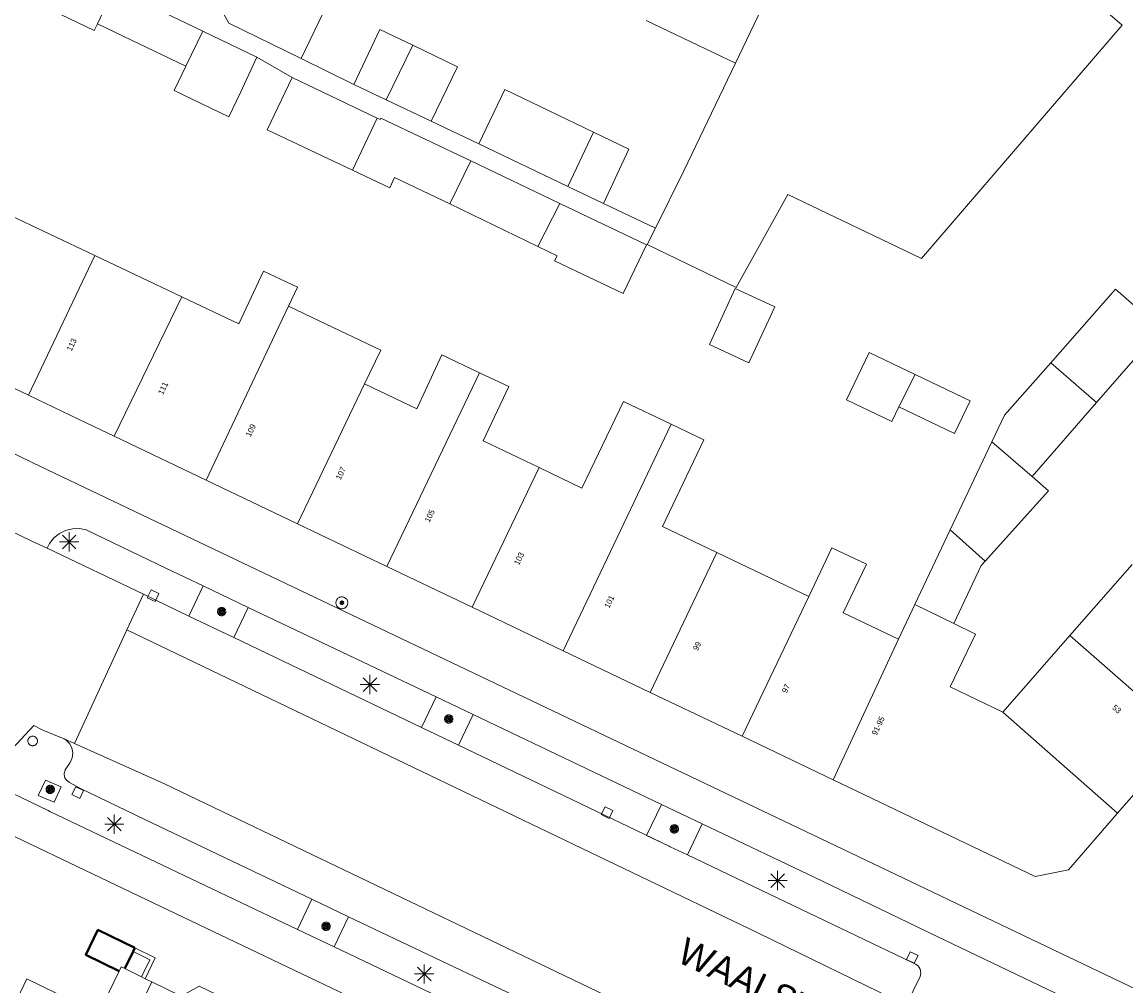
# Model space of a CAD drawing. Header units: metres. Extents: x 135779 to 137489, y 452643 to 455118.
# Tile 165 of 256: x 136373 to 136430, y 454006 to 454056. Entities that reach past the tile are written whole.
import ezdxf
from ezdxf.enums import TextEntityAlignment as Align

# ---------------------------------------------------------------- set-up
doc = ezdxf.new("R2010")
doc.units = ezdxf.units.M
for name, color, linetype, lineweight in [('KTop_GBI_Toegangstrap', 40, 'Continuous', 40), ('KTop_NAR_Huisnummer (t)', 7, 'Continuous', 13), ('KTop_NAR_Huisnummer tijdelijk (t)', 7, 'Continuous', 13), ('KTop_ORL_Weg_Straatnaam (t)', 7, 'Continuous', 13), ('KTop_PAL_Afsluitpaal', 222, 'Continuous', 13), ('KTop_PAL_Lichtmast', 40, 'Continuous', 13), ('KTop_PND_Grondvlaksituatie van BAG-pand [tachy]', 1, 'Continuous', 13), ('KTop_PND_Pandscheiding', 40, 'Continuous', 13), ('KTop_PUT_Inspectie- of rioolput', 15, 'Continuous', 13), ('KTop_PUT_Kolk', 15, 'Continuous', 13), ('KTop_SHD_Muur', 15, 'Continuous', 13), ('KTop_VGO_Boom', 92, 'Continuous', 13), ('KTop_WGD_Fietspad', 40, 'Continuous', 13), ('KTop_WGD_Parkeervlak', 251, 'Continuous', 13), ('KTop_WGD_Rijbaan_Lokale weg', 251, 'Continuous', 13), ('KTop_WGD_Rijbaan_Lokale weg_verkeersdrempel', 40, 'Continuous', 13), ('KTop_WGD_Voetpad', 251, 'Continuous', 13), ('KTop_WGD_Voetpad_achterpad', 251, 'Continuous', 13)]:
    doc.layers.add(name, color=color, linetype=linetype, lineweight=lineweight)
doc.styles.add('Style-ROVU', font='ROVU.shx')
doc.styles.add('Style-ROVUCURSIEF', font='ROVUCURSIEF.shx')

# ---------------------------------------------------------------- blocks, each defined once
blk = doc.blocks.new('PAL_Lichtmast')
at = {"layer": 'KTop_PAL_Lichtmast'}
for p, q in [((-0.354, -0.354), (0.354, 0.354)), ((0.354, -0.354), (-0.354, 0.354)), ((0, -0.5), (0, 0.5)), ((-0.5, 0), (0.5, 0))]:
    blk.add_line(p, q, dxfattribs=at)
blk = doc.blocks.new('PAL_Afsluitpaal')
at = {"layer": 'KTop_PAL_Afsluitpaal', "flags": 128}
blk.add_lwpolyline([(0.25, 0), (0.249, 0.026), (0.245, 0.052), (0.238, 0.077), (0.228, 0.102), (0.217, 0.125), (0.202, 0.147), (0.186, 0.167), (0.167, 0.186), (0.147, 0.202), (0.125, 0.217), (0.102, 0.228), (0.077, 0.238), (0.052, 0.245), (0.026, 0.249), (0, 0.25), (-0.026, 0.249), (-0.052, 0.245), (-0.077, 0.238), (-0.102, 0.228), (-0.125, 0.217), (-0.147, 0.202), (-0.167, 0.186), (-0.186, 0.167), (-0.202, 0.147), (-0.217, 0.125), (-0.228, 0.102), (-0.238, 0.077), (-0.245, 0.052), (-0.249, 0.026), (-0.25, 0), (-0.249, -0.026), (-0.245, -0.052), (-0.238, -0.077), (-0.228, -0.102), (-0.217, -0.125), (-0.202, -0.147), (-0.186, -0.167), (-0.167, -0.186), (-0.147, -0.202), (-0.125, -0.217), (-0.102, -0.228), (-0.077, -0.238), (-0.052, -0.245), (-0.026, -0.249), (0, -0.25), (0.026, -0.249), (0.052, -0.245), (0.077, -0.238), (0.102, -0.228), (0.125, -0.217), (0.147, -0.202), (0.167, -0.186), (0.186, -0.167), (0.202, -0.147), (0.217, -0.125), (0.228, -0.102), (0.238, -0.077), (0.245, -0.052), (0.249, -0.026), (0.25, 0)], dxfattribs=at)
blk = doc.blocks.new('PUT_Inspectie-_of_rioolput')
at = {"layer": 'KTop_PUT_Inspectie- of rioolput', "flags": 128}
for points in [[(0.31, 0), (0.308, 0.032), (0.303, 0.064), (0.294, 0.095), (0.283, 0.126), (0.268, 0.155), (0.25, 0.182), (0.23, 0.207), (0.207, 0.23), (0.182, 0.25), (0.154, 0.268), (0.126, 0.283), (0.095, 0.294), (0.064, 0.303), (0.032, 0.308), (0, 0.309), (-0.032, 0.308), (-0.064, 0.303), (-0.096, 0.294), (-0.126, 0.283), (-0.155, 0.268), (-0.182, 0.25), (-0.207, 0.23), (-0.23, 0.207), (-0.25, 0.182), (-0.268, 0.154), (-0.283, 0.126), (-0.294, 0.095), (-0.303, 0.064), (-0.308, 0.032), (-0.309, 0), (-0.308, -0.032), (-0.303, -0.064), (-0.294, -0.096), (-0.283, -0.126), (-0.268, -0.155), (-0.25, -0.182), (-0.23, -0.207), (-0.207, -0.23), (-0.182, -0.25), (-0.155, -0.268), (-0.126, -0.283), (-0.096, -0.294), (-0.064, -0.303), (-0.032, -0.308), (0, -0.309), (0.032, -0.308), (0.064, -0.303), (0.095, -0.294), (0.126, -0.283), (0.155, -0.268), (0.182, -0.25), (0.207, -0.23), (0.23, -0.207), (0.25, -0.182), (0.268, -0.155), (0.283, -0.126), (0.294, -0.096), (0.303, -0.064), (0.308, -0.032), (0.31, 0)], [(0.095, 0), (0.094, 0.009), (0.092, 0.019), (0.09, 0.029), (0.086, 0.038), (0.082, 0.047), (0.076, 0.055), (0.07, 0.063), (0.063, 0.07), (0.055, 0.076), (0.047, 0.082), (0.038, 0.086), (0.029, 0.09), (0.019, 0.092), (0.009, 0.094), (0, 0.094), (-0.01, 0.094), (-0.02, 0.092), (-0.029, 0.09), (-0.039, 0.086), (-0.048, 0.082), (-0.056, 0.076), (-0.064, 0.07), (-0.071, 0.063), (-0.077, 0.055), (-0.082, 0.047), (-0.087, 0.038), (-0.09, 0.029), (-0.093, 0.019), (-0.094, 0.009), (-0.095, 0), (-0.094, -0.01), (-0.093, -0.02), (-0.09, -0.029), (-0.087, -0.039), (-0.082, -0.048), (-0.077, -0.056), (-0.071, -0.064), (-0.064, -0.071), (-0.056, -0.077), (-0.047, -0.082), (-0.039, -0.087), (-0.029, -0.09), (-0.02, -0.093), (-0.01, -0.094), (0, -0.095), (0.009, -0.094), (0.019, -0.093), (0.029, -0.09), (0.038, -0.087), (0.047, -0.082), (0.055, -0.077), (0.063, -0.071), (0.07, -0.064), (0.076, -0.056), (0.082, -0.047), (0.086, -0.039), (0.09, -0.029), (0.092, -0.02), (0.094, -0.01), (0.095, 0)], [(0.035, 0), (0.034, 0.003), (0.034, 0.007), (0.033, 0.01), (0.031, 0.014), (0.03, 0.017), (0.028, 0.02), (0.026, 0.023), (0.023, 0.026), (0.02, 0.028), (0.017, 0.03), (0.014, 0.031), (0.01, 0.033), (0.007, 0.034), (0.003, 0.034), (0, 0.034), (-0.004, 0.034), (-0.007, 0.034), (-0.011, 0.033), (-0.014, 0.031), (-0.018, 0.03), (-0.021, 0.028), (-0.023, 0.026), (-0.026, 0.023), (-0.028, 0.02), (-0.03, 0.017), (-0.032, 0.014), (-0.033, 0.01), (-0.034, 0.007), (-0.035, 0.003), (-0.035, 0), (-0.035, -0.004), (-0.034, -0.007), (-0.033, -0.011), (-0.032, -0.014), (-0.03, -0.018), (-0.028, -0.021), (-0.026, -0.023), (-0.023, -0.026), (-0.021, -0.028), (-0.017, -0.03), (-0.014, -0.032), (-0.011, -0.033), (-0.007, -0.034), (-0.004, -0.035), (0, -0.035), (0.003, -0.035), (0.007, -0.034), (0.01, -0.033), (0.014, -0.032), (0.017, -0.03), (0.02, -0.028), (0.023, -0.026), (0.026, -0.023), (0.028, -0.021), (0.03, -0.017), (0.031, -0.014), (0.033, -0.011), (0.034, -0.007), (0.034, -0.004), (0.035, 0)], [(0.01, 0.02), (0.007, 0.02), (0.005, 0.021), (0.003, 0.022), (0.001, 0.022), (-0.001, 0.022), (-0.004, 0.022), (-0.006, 0.021), (-0.008, 0.02), (-0.01, 0.019), (-0.012, 0.018), (-0.014, 0.017), (-0.016, 0.015), (-0.017, 0.013), (-0.019, 0.012), (-0.02, 0.009), (-0.021, 0.007), (-0.022, 0.005), (-0.022, 0.003), (-0.022, 0.001), (-0.022, -0.001), (-0.022, -0.004), (-0.022, -0.006), (-0.021, -0.008), (-0.02, -0.01), (-0.019, -0.012), (-0.017, -0.014), (-0.016, -0.016), (-0.014, -0.017), (-0.012, -0.019), (-0.01, -0.02), (-0.008, -0.021), (-0.006, -0.022), (-0.003, -0.022), (-0.001, -0.022), (0.001, -0.022), (0.003, -0.022), (0.005, -0.022), (0.008, -0.021), (0.01, -0.02), (0.012, -0.019), (0.014, -0.017), (0.015, -0.016), (0.017, -0.014), (0.018, -0.012), (0.02, -0.01), (0.02, -0.008), (0.021, -0.006), (0.022, -0.003), (0.022, -0.001), (0.022, 0.001), (0.022, 0.003), (0.021, 0.005), (0.02, 0.008), (0.019, 0.01), (0.018, 0.012), (0.017, 0.014), (0.015, 0.015), (0.013, 0.017), (0.012, 0.018), (0.01, 0.02)]]:
    blk.add_lwpolyline(points, dxfattribs=at)
blk = doc.blocks.new('PUT_Kolk')
at = {"layer": 'KTop_PUT_Kolk', "flags": 128}
blk.add_lwpolyline([(0.225, -0.225), (0.225, 0.225), (-0.225, 0.225), (-0.225, -0.225), (0.225, -0.225)], dxfattribs=at)
blk = doc.blocks.new('VGO_Boom')
at = {"layer": 'KTop_VGO_Boom', "flags": 128}
for points in [[(0.215, 0), (0.214, 0.022), (0.21, 0.045), (0.204, 0.066), (0.196, 0.087), (0.186, 0.108), (0.174, 0.126), (0.16, 0.144), (0.144, 0.16), (0.126, 0.174), (0.107, 0.186), (0.087, 0.196), (0.066, 0.204), (0.045, 0.21), (0.022, 0.214), (-0.001, 0.215), (-0.023, 0.214), (-0.045, 0.21), (-0.067, 0.204), (-0.088, 0.196), (-0.108, 0.186), (-0.127, 0.174), (-0.144, 0.16), (-0.16, 0.144), (-0.174, 0.126), (-0.187, 0.107), (-0.197, 0.087), (-0.205, 0.066), (-0.211, 0.045), (-0.214, 0.022), (-0.215, -0.001), (-0.214, -0.023), (-0.211, -0.045), (-0.205, -0.067), (-0.197, -0.088), (-0.187, -0.108), (-0.174, -0.127), (-0.16, -0.144), (-0.144, -0.16), (-0.127, -0.174), (-0.108, -0.187), (-0.088, -0.197), (-0.067, -0.205), (-0.045, -0.211), (-0.023, -0.214), (0, -0.215), (0.022, -0.214), (0.045, -0.211), (0.066, -0.205), (0.087, -0.197), (0.108, -0.187), (0.126, -0.174), (0.144, -0.16), (0.16, -0.144), (0.174, -0.127), (0.186, -0.108), (0.196, -0.088), (0.204, -0.067), (0.21, -0.045), (0.214, -0.023), (0.215, -0.001)], [(0.155, 0), (0.154, 0.016), (0.152, 0.032), (0.147, 0.048), (0.142, 0.063), (0.134, 0.078), (0.125, 0.091), (0.115, 0.104), (0.104, 0.115), (0.091, 0.125), (0.077, 0.134), (0.063, 0.142), (0.048, 0.147), (0.032, 0.152), (0.016, 0.154), (-0.001, 0.155), (-0.017, 0.154), (-0.033, 0.152), (-0.048, 0.147), (-0.064, 0.142), (-0.078, 0.134), (-0.092, 0.125), (-0.104, 0.115), (-0.116, 0.104), (-0.126, 0.091), (-0.135, 0.077), (-0.142, 0.063), (-0.148, 0.048), (-0.152, 0.032), (-0.155, 0.016), (-0.155, -0.001), (-0.155, -0.017), (-0.152, -0.033), (-0.148, -0.048), (-0.142, -0.064), (-0.135, -0.078), (-0.126, -0.092), (-0.116, -0.104), (-0.104, -0.116), (-0.092, -0.126), (-0.078, -0.135), (-0.064, -0.142), (-0.048, -0.148), (-0.033, -0.152), (-0.017, -0.155), (0, -0.155), (0.016, -0.155), (0.032, -0.152), (0.048, -0.148), (0.063, -0.142), (0.078, -0.135), (0.091, -0.126), (0.104, -0.116), (0.115, -0.104), (0.125, -0.092), (0.134, -0.078), (0.142, -0.064), (0.147, -0.048), (0.152, -0.033), (0.154, -0.017), (0.155, -0.001)], [(0.095, 0), (0.094, 0.01), (0.093, 0.02), (0.09, 0.029), (0.087, 0.039), (0.082, 0.048), (0.077, 0.056), (0.071, 0.064), (0.064, 0.071), (0.056, 0.077), (0.047, 0.082), (0.039, 0.087), (0.029, 0.09), (0.02, 0.093), (0.01, 0.094), (-0.001, 0.095), (-0.01, 0.094), (-0.02, 0.093), (-0.03, 0.09), (-0.039, 0.087), (-0.048, 0.082), (-0.056, 0.077), (-0.064, 0.071), (-0.071, 0.064), (-0.077, 0.056), (-0.083, 0.047), (-0.087, 0.039), (-0.091, 0.029), (-0.093, 0.02), (-0.095, 0.01), (-0.095, -0.001), (-0.095, -0.01), (-0.093, -0.02), (-0.091, -0.03), (-0.087, -0.039), (-0.083, -0.048), (-0.077, -0.056), (-0.071, -0.064), (-0.064, -0.071), (-0.056, -0.077), (-0.048, -0.083), (-0.039, -0.087), (-0.03, -0.091), (-0.02, -0.093), (-0.01, -0.095), (0, -0.095), (0.01, -0.095), (0.02, -0.093), (0.029, -0.091), (0.039, -0.087), (0.048, -0.083), (0.056, -0.077), (0.064, -0.071), (0.071, -0.064), (0.077, -0.056), (0.082, -0.048), (0.087, -0.039), (0.09, -0.03), (0.093, -0.02), (0.094, -0.01), (0.095, -0.001)], [(0.035, 0), (0.035, 0.004), (0.034, 0.007), (0.033, 0.011), (0.032, 0.014), (0.03, 0.018), (0.028, 0.021), (0.026, 0.023), (0.023, 0.026), (0.021, 0.028), (0.017, 0.03), (0.014, 0.032), (0.011, 0.033), (0.007, 0.034), (0.004, 0.035), (-0.001, 0.035), (-0.004, 0.035), (-0.008, 0.034), (-0.011, 0.033), (-0.015, 0.032), (-0.018, 0.03), (-0.021, 0.028), (-0.024, 0.026), (-0.027, 0.023), (-0.029, 0.021), (-0.031, 0.017), (-0.032, 0.014), (-0.034, 0.011), (-0.035, 0.007), (-0.035, 0.004), (-0.035, -0.001), (-0.035, -0.004), (-0.035, -0.008), (-0.034, -0.011), (-0.032, -0.015), (-0.031, -0.018), (-0.029, -0.021), (-0.027, -0.024), (-0.024, -0.027), (-0.021, -0.029), (-0.018, -0.031), (-0.015, -0.032), (-0.011, -0.034), (-0.008, -0.035), (-0.004, -0.035), (0, -0.035), (0.004, -0.035), (0.007, -0.035), (0.011, -0.034), (0.014, -0.032), (0.018, -0.031), (0.021, -0.029), (0.023, -0.027), (0.026, -0.024), (0.028, -0.021), (0.03, -0.018), (0.032, -0.015), (0.033, -0.011), (0.034, -0.008), (0.035, -0.004), (0.035, 0)]]:
    blk.add_lwpolyline(points, dxfattribs=at)

msp = doc.modelspace()

# ---------------------------------------------------------------- linework, layer by layer
at = {"layer": 'KTop_GBI_Toegangstrap', "flags": 128}
for points in [[(136378.496, 454007.694), (136376.569, 454008.633), (136375.938, 454007.34), (136377.677, 454006.492)], [(136378.404, 454007.505), (136378.496, 454007.694)], [(136377.971, 454006.617), (136378.404, 454007.505)]]:
    msp.add_lwpolyline(points, dxfattribs=at)
at = {"layer": 'KTop_PND_Grondvlaksituatie van BAG-pand [tachy]', "flags": 128}
for points in [[(136383.899, 454059.043), (136382.852, 454056.819), (136383.375, 454055.843), (136387.154, 454054.012)], [(136387.154, 454054.012), (136388.517, 454056.86), (136383.899, 454059.043)], [(136371.531, 454057.782), (136373.802, 454056.7), (136376.378, 454055.473), (136376.542, 454055.817)], [(136382.021, 454055.425), (136379.168, 454056.796), (136377.392, 454057.629), (136377.345, 454057.529)], [(136405.165, 454044.317), (136409.799, 454042.083), (136412.485, 454046.92), (136419.438, 454043.59), (136429.885, 454055.746), (136428.51, 454056.929), (136428.563, 454056.991)], [(136376.542, 454055.817), (136378.309, 454054.965), (136381.146, 454053.602)], [(136405.117, 454055.992), (136409.766, 454053.771)], [(136384.842, 454054.069), (136382.021, 454055.425)], [(136392.958, 454054.701), (136391.252, 454055.522), (136389.889, 454052.661)], [(136393.914, 454050.742), (136395.282, 454053.582), (136392.958, 454054.701)], [(136381.146, 454053.602), (136380.539, 454052.339), (136383.376, 454050.976), (136383.983, 454052.239), (136384.842, 454054.069)], [(136409.766, 454053.771), (136407.076, 454048.165), (136405.592, 454045.177)], [(136386.674, 454053.021), (136385.374, 454050.3), (136389.829, 454048.187)], [(136391.11, 454050.899), (136386.674, 454053.021)], [(136389.889, 454052.661), (136391.575, 454051.857)], [(136402.37, 454050.169), (136397.75, 454052.394), (136396.399, 454049.558)], [(136391.575, 454051.857), (136393.914, 454050.742)], [(136395.979, 454048.672), (136391.304, 454050.901), (136391.266, 454050.824), (136391.11, 454050.899)], [(136402.889, 454046.464), (136404.202, 454049.287), (136402.37, 454050.169)], [(136396.399, 454049.558), (136401.038, 454047.346)], [(136400.621, 454046.459), (136395.979, 454048.672)], [(136389.829, 454048.187), (136391.76, 454047.271), (136391.999, 454047.818), (136394.884, 454046.432)], [(136401.038, 454047.346), (136402.889, 454046.464)], [(136394.884, 454046.432), (136399.475, 454044.226)], [(136405.127, 454044.31), (136400.621, 454046.459)], [(136376.409, 454043.75), (136371.728, 454045.976)], [(136405.592, 454045.177), (136405.165, 454044.317)], [(136380.928, 454041.601), (136376.409, 454043.75)], [(136399.475, 454044.226), (136400.484, 454043.741), (136400.345, 454043.474), (136403.907, 454041.767), (136405.127, 454044.31)], [(136386.486, 454041.114), (136386.953, 454042.101), (136385.196, 454042.932), (136383.899, 454040.188), (136380.928, 454041.601)], [(136408.399, 454039.11), (136410.462, 454038.159), (136411.809, 454041.084), (136409.746, 454042.035), (136408.399, 454039.11)], [(136428.553, 454036.09), (136431.899, 454039.937), (136429.545, 454042), (136426.167, 454038.167)], [(136390.444, 454037.06), (136391.289, 454038.827), (136388.084, 454040.354), (136386.486, 454041.114)], [(136368.239, 454038.726), (136372.949, 454036.475)], [(136396.424, 454037.648), (136394.479, 454038.582), (136393.166, 454035.76), (136390.444, 454037.06)], [(136419.112, 454037.559), (136416.715, 454038.707), (136415.532, 454036.235), (136417.9, 454035.101), (136418.267, 454035.868)], [(136426.167, 454038.167), (136423.763, 454035.439), (136423.108, 454034.053)], [(136399.542, 454032.704), (136396.623, 454034.098), (136397.953, 454036.93), (136396.424, 454037.648)], [(136418.267, 454035.868), (136421.162, 454034.482), (136421.977, 454036.187), (136419.112, 454037.559)], [(136372.949, 454036.475), (136375.983, 454035.025), (136377.411, 454034.342)], [(136406.403, 454034.96), (136403.921, 454036.146), (136401.768, 454031.641), (136399.542, 454032.704)], [(136425.207, 454032.242), (136428.553, 454036.09)], [(136408.795, 454028.284), (136405.958, 454029.64), (136408.11, 454034.145), (136406.403, 454034.96)], [(136377.411, 454034.342), (136382.202, 454032.052)], [(136423.108, 454034.053), (136420.938, 454029.462)], [(136382.202, 454032.052), (136386.95, 454029.782)], [(136422.753, 454027.829), (136426.053, 454031.496), (136425.207, 454032.242)], [(136386.95, 454029.782), (136391.617, 454027.551)], [(136420.938, 454029.462), (136419.099, 454025.573)], [(136413.57, 454026.003), (136408.795, 454028.284)], [(136418.252, 454023.781), (136415.364, 454025.145), (136416.576, 454027.674), (136414.782, 454028.533), (136413.57, 454026.003)], [(136421.129, 454024.581), (136422.555, 454027.609), (136422.753, 454027.829)], [(136430.414, 454027.666), (136427.169, 454023.963)], [(136391.617, 454027.551), (136396.044, 454025.435)], [(136396.044, 454025.435), (136400.784, 454023.17)], [(136419.099, 454025.573), (136418.252, 454023.781)], [(136423.669, 454019.967), (136420.936, 454021.29), (136422.249, 454024.039), (136421.129, 454024.581)], [(136427.169, 454023.963), (136423.669, 454019.967)], [(136400.784, 454023.17), (136405.321, 454021.001)], [(136405.321, 454021.001), (136410.101, 454018.717)], [(136410.101, 454018.717), (136414.841, 454016.449)], [(136429.644, 454014.712), (136433.148, 454018.729)], [(136414.841, 454016.449), (136425.364, 454011.421), (136427.088, 454011.762), (136429.644, 454014.712)], [(136377.677, 454006.492), (136376.592, 454004.267), (136372.871, 454006.081), (136368.289, 453996.467)], [(136377.677, 454006.492), (136377.783, 454006.709), (136377.971, 454006.617)], [(136378.841, 454006.191), (136377.971, 454006.617)], [(136378.841, 454006.191), (136379.034, 454006.096)], [(136379.375, 454005.929), (136379.034, 454006.096)], [(136384.336, 454004.511), (136381.831, 454005.711), (136380.901, 454005.181), (136379.375, 454005.929)]]:
    msp.add_lwpolyline(points, dxfattribs=at)
at = {"layer": 'KTop_PND_Pandscheiding', "flags": 128}
for points in [[(136409.766, 454053.771), (136413.444, 454061.466)], [(136376.542, 454055.817), (136377.345, 454057.529)], [(136382.021, 454055.425), (136381.146, 454053.602)], [(136392.958, 454054.701), (136391.575, 454051.857)], [(136389.829, 454048.187), (136391.11, 454050.899)], [(136401.038, 454047.346), (136402.37, 454050.169)], [(136395.979, 454048.672), (136394.884, 454046.432)], [(136400.621, 454046.459), (136399.475, 454044.226)], [(136376.409, 454043.75), (136372.949, 454036.475)], [(136377.411, 454034.342), (136380.928, 454041.601)], [(136386.486, 454041.114), (136385.654, 454039.353), (136382.202, 454032.052)], [(136428.553, 454036.09), (136426.167, 454038.167)], [(136396.424, 454037.648), (136391.617, 454027.551)], [(136419.112, 454037.559), (136418.267, 454035.868)], [(136386.95, 454029.782), (136390.444, 454037.06)], [(136400.784, 454023.17), (136406.403, 454034.96)], [(136423.108, 454034.053), (136425.207, 454032.242)], [(136399.542, 454032.704), (136396.044, 454025.435)], [(136422.753, 454027.829), (136420.938, 454029.462)], [(136408.795, 454028.284), (136405.321, 454021.001)], [(136413.57, 454026.003), (136410.101, 454018.717)], [(136419.099, 454025.573), (136421.129, 454024.581)], [(136414.841, 454016.449), (136418.252, 454023.781)], [(136427.169, 454023.963), (136433.148, 454018.729)], [(136423.669, 454019.967), (136429.644, 454014.712)], [(136379.375, 454005.929), (136375.771, 453998.381)]]:
    msp.add_lwpolyline(points, dxfattribs=at)
at = {"layer": 'KTop_SHD_Muur', "flags": 128}
for points in [[(136379.034, 454006.096), (136379.554, 454007.178), (136378.496, 454007.694)], [(136378.404, 454007.505), (136379.275, 454007.08), (136378.841, 454006.191)]]:
    msp.add_lwpolyline(points, dxfattribs=at)
at = {"layer": 'KTop_WGD_Fietspad', "flags": 128}
for points in [[(136321.287, 454057.728), (136332.752, 454052.27), (136340.752, 454048.535), (136352.155, 454043.056), (136360.995, 454038.901), (136373.177, 454032.963), (136374.707, 454032.233), (136414.189, 454013.388), (136431.405, 454005.166)], [(136382.051, 454026.542), (136380.13, 454027.458), (136375.961, 454029.465), (136375.604, 454029.535), (136375.24, 454029.526), (136374.887, 454029.438), (136374.561, 454029.276), (136374.279, 454029.046), (136374.054, 454028.76), (136373.926, 454028.51)], [(136384.394, 454025.425), (136382.051, 454026.542)], [(136394.172, 454020.762), (136384.394, 454025.425)], [(136396.098, 454019.844), (136394.172, 454020.762)], [(136405.905, 454015.168), (136396.098, 454019.844)], [(136370.71, 454016.406), (136373.983, 454014.846), (136374.073, 454014.803), (136386.958, 454008.661)], [(136408.033, 454014.153), (136405.905, 454015.168)], [(136421.343, 453989.982), (136419.56, 453990.841), (136409.168, 453995.847), (136378.71, 454010.398), (136369.414, 454014.842)], [(136430.08, 454003.581), (136420.261, 454008.299), (136414.284, 454011.172), (136408.033, 454014.153)], [(136386.958, 454008.661), (136387.618, 454008.346), (136388.869, 454007.749)], [(136388.869, 454007.749), (136398.502, 454003.157)]]:
    msp.add_lwpolyline(points, dxfattribs=at)
at = {"layer": 'KTop_WGD_Parkeervlak', "flags": 128}
for points in [[(136381.304, 454024.975), (136383.645, 454023.853)], [(136393.411, 454019.173), (136395.335, 454018.251)], [(136406.306, 454012.993), (136406.364, 454012.966), (136407.258, 454012.537)], [(136389.62, 454009.324), (136387.708, 454010.235)]]:
    msp.add_lwpolyline(points, dxfattribs=at)
at = {"layer": 'KTop_WGD_Rijbaan_Lokale weg', "flags": 128}
for points in [[(136375.349, 454018.338), (136378.08, 454024.262)], [(136378.08, 454024.262), (136410.959, 454008.465), (136418.642, 454004.715)], [(136415.866, 453998.989), (136409.347, 454002.19), (136380.041, 454016.235), (136375.349, 454018.338)]]:
    msp.add_lwpolyline(points, dxfattribs=at)
at = {"layer": 'KTop_WGD_Rijbaan_Lokale weg_verkeersdrempel', "flags": 128}
for points in [[(136373.926, 454028.51), (136373.168, 454028.867), (136371.978, 454029.426)], [(136378.933, 454026.111), (136373.926, 454028.51)], [(136378.08, 454024.262), (136378.933, 454026.111)], [(136371.902, 454017.836), (136373.237, 454019.275), (136373.699, 454019.036), (136374.816, 454018.577)], [(136374.816, 454018.577), (136375.349, 454018.338)]]:
    msp.add_lwpolyline(points, dxfattribs=at)
at = {"layer": 'KTop_WGD_Voetpad', "flags": 128}
for points in [[(136382.051, 454026.542), (136381.304, 454024.975)], [(136381.304, 454024.975), (136378.933, 454026.111)], [(136383.645, 454023.853), (136384.394, 454025.425)], [(136383.645, 454023.853), (136393.411, 454019.173)], [(136394.172, 454020.762), (136393.411, 454019.173)], [(136395.335, 454018.251), (136396.098, 454019.844)], [(136374.816, 454018.577), (136374.891, 454018.529), (136375.082, 454018.346), (136375.209, 454018.115), (136375.262, 454017.856), (136375.235, 454017.593), (136375.131, 454017.35), (136374.867, 454016.972), (136374.857, 454016.954), (136374.803, 454016.772), (136374.828, 454016.584), (136374.851, 454016.547), (136374.928, 454016.423), (136375.085, 454016.316), (136375.623, 454016.008), (136379.018, 454014.376), (136387.708, 454010.235)], [(136406.306, 454012.993), (136395.335, 454018.251)], [(136374.284, 454015.284), (136374.656, 454016.089), (136373.84, 454016.438), (136373.457, 454015.638), (136374.284, 454015.284)], [(136405.905, 454015.168), (136405.133, 454013.556), (136406.306, 454012.993)], [(136407.258, 454012.537), (136408.033, 454014.153)], [(136418.642, 454004.715), (136419.374, 454006.202), (136419.416, 454006.396), (136419.379, 454006.592), (136419.269, 454006.757), (136419.13, 454006.855), (136418.915, 454006.949), (136411.526, 454010.492), (136407.258, 454012.537)], [(136387.708, 454010.235), (136386.958, 454008.661)], [(136388.869, 454007.749), (136389.62, 454009.324)], [(136389.62, 454009.324), (136399.254, 454004.733)]]:
    msp.add_lwpolyline(points, dxfattribs=at)
at = {"layer": 'KTop_WGD_Voetpad_achterpad', "flags": 128}
for points in [[(136384.842, 454054.069), (136386.674, 454053.021)], [(136389.889, 454052.661), (136387.154, 454054.012)], [(136396.399, 454049.558), (136393.914, 454050.742)], [(136405.592, 454045.177), (136402.889, 454046.464)], [(136405.127, 454044.31), (136405.165, 454044.317)]]:
    msp.add_lwpolyline(points, dxfattribs=at)

# ---------------------------------------------------------------- block references
at = {"layer": 'KTop_PAL_Afsluitpaal'}
msp.add_blockref('PAL_Afsluitpaal', (136373.171, 454018.473), dxfattribs=at)
at = {"layer": 'KTop_PAL_Lichtmast'}
for p in [(136375.07, 454028.836), (136390.728, 454021.409), (136377.421, 454014.14), (136411.953, 454011.204), (136393.555, 454006.34)]:
    msp.add_blockref('PAL_Lichtmast', p, dxfattribs=at)
at = {"layer": 'KTop_PUT_Inspectie- of rioolput', "rotation": 244.4845715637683}
msp.add_blockref('PUT_Inspectie-_of_rioolput', (136389.267, 454025.667), dxfattribs=at)
at = {"layer": 'KTop_PUT_Kolk'}
for p, rotation in [((136379.438, 454026.038), 244.3998596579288), ((136375.515, 454015.784), 64.259291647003), ((136403.074, 454014.743), 244.3932998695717), ((136418.963, 454007.195), 244.3824428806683)]:
    msp.add_blockref('PUT_Kolk', p, dxfattribs=dict(at, rotation=rotation))
at = {"layer": 'KTop_VGO_Boom'}
for p in [(136383.009, 454025.21), (136394.833, 454019.617), (136374.086, 454015.951), (136406.575, 454013.894), (136388.446, 454008.821)]:
    msp.add_blockref('VGO_Boom', p, dxfattribs=at)

# ---------------------------------------------------------------- texts
at = {"layer": 'KTop_NAR_Huisnummer (t)', "style": 'Style-ROVU'}
msp.add_text('53', height=0.3, rotation=318.9, dxfattribs=at).set_placement((136429.777, 454019.986), align=Align.MIDDLE_RIGHT)
at = {"layer": 'KTop_NAR_Huisnummer tijdelijk (t)', "style": 'Style-ROVUCURSIEF'}
for s, p in [('113', (136375.056, 454038.804)), ('111', (136379.814, 454036.537)), ('109', (136384.38, 454034.345)), ('107', (136389.067, 454032.107)), ('105', (136393.695, 454029.893)), ('103', (136398.348, 454027.667)), ('101', (136403.045, 454025.423)), ('99', (136407.659, 454023.214)), ('97', (136412.289, 454021.003)), ('91-95', (136416.966, 454018.799))]:
    msp.add_text(s, height=0.3, rotation=64.5, dxfattribs=at).set_placement(p, align=Align.MIDDLE_LEFT)
at = {"layer": 'KTop_ORL_Weg_Straatnaam (t)', "style": 'Style-ROVU'}
msp.add_text('WAALSTRAAT', height=1.4, rotation=334.40858, dxfattribs=at).set_placement((136406.625, 454007.02))

doc.saveas('drawing.dxf')
